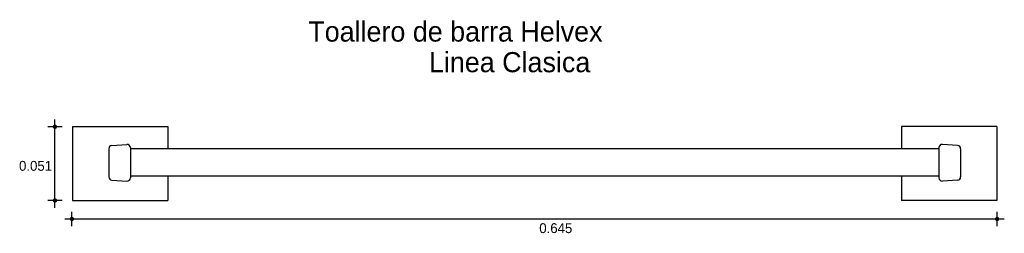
# Model space of a CAD drawing. Extents: x 2.202 to 2.889, y -0.586 to -0.438.
import ezdxf

# ---------------------------------------------------------------- set-up
doc = ezdxf.new("R2010")
doc.units = 0
doc.header["$MEASUREMENT"] = 0
for name, color, linetype in [('COTAS', 6, 'CONTINUOUS'), ('DIBUJO', 5, 'CONTINUOUS'), ('TEXTO', 4, 'CONTINUOUS')]:
    doc.layers.add(name, color=color, linetype=linetype)

msp = doc.modelspace()

# ---------------------------------------------------------------- linework, layer by layer
at = {"layer": 'COTAS'}
for p, q in [((2.22685, -0.56851), (2.22685, -0.5071)), ((2.23189, -0.51214), (2.22181, -0.51214)), ((2.23189, -0.56347), (2.22181, -0.56347)), ((2.2337, -0.57633), (2.88937, -0.57633)), ((2.23874, -0.58137), (2.23874, -0.57129)), ((2.88433, -0.58137), (2.88433, -0.57129))]:
    msp.add_line(p, q, dxfattribs=at)
at = {"layer": 'COTAS', "const_width": 0.00151}
for points in [[(2.22685, -0.51289, 1), (2.22685, -0.51138, 1)], [(2.22685, -0.56422, 1), (2.22685, -0.56271, 1)], [(2.23798, -0.57633, 1), (2.23949, -0.57633, 1)], [(2.88358, -0.57633, 1), (2.88509, -0.57633, 1)]]:
    msp.add_lwpolyline(points, format="xyb", close=True, dxfattribs=at)
at = {"layer": 'DIBUJO'}
for p, q in [((2.23915, -0.51203), (2.30561, -0.51203)), ((2.23915, -0.51203), (2.23915, -0.56353)), ((2.30561, -0.51203), (2.30561, -0.52733)), ((2.88415, -0.51203), (2.81769, -0.51203)), ((2.81769, -0.51203), (2.81769, -0.52733)), ((2.88415, -0.51203), (2.88415, -0.56353)), ((2.26444, -0.52751), (2.26444, -0.547)), ((2.26655, -0.52523), (2.27703, -0.52439)), ((2.2795, -0.52667), (2.2795, -0.54766)), ((2.2795, -0.52733), (2.84379, -0.52733)), ((2.84379, -0.52667), (2.84379, -0.54766)), ((2.85675, -0.52523), (2.84626, -0.52439)), ((2.85886, -0.52751), (2.85886, -0.547)), ((2.26658, -0.54928), (2.27707, -0.54995)), ((2.2795, -0.54628), (2.84379, -0.54628)), ((2.30561, -0.54628), (2.30561, -0.56353)), ((2.81769, -0.54628), (2.81769, -0.56353)), ((2.85671, -0.54928), (2.84623, -0.54995)), ((2.23915, -0.56353), (2.30561, -0.56353)), ((2.88415, -0.56353), (2.81769, -0.56353))]:
    msp.add_line(p, q, dxfattribs=at)
for centre, start, end in [((2.26673, -0.52751), 94.54957, 180), ((2.27722, -0.52667), 0, 94.54957), ((2.84608, -0.52667), 85.45043, 180), ((2.85657, -0.52751), 360, 85.45043), ((2.26673, -0.547), 180, 266.38507), ((2.27722, -0.54766), 266.38507, 0), ((2.84608, -0.54766), 180, 273.61493), ((2.85657, -0.547), 273.61493, 360)]:
    msp.add_arc(centre, 0.00229, start, end, dxfattribs=at)

# ---------------------------------------------------------------- texts
at = {"layer": 'COTAS'}
for s, p in [('0.051', (2.2018, -0.54277)), ('0.645', (2.56485, -0.58616))]:
    msp.add_text(s, height=0.006891, dxfattribs=at).set_placement(p)
at = {"layer": 'TEXTO'}
for s, p in [('Toallero de barra Helvex', (2.40367, -0.45282)), ('Linea Clasica', (2.48788, -0.47415))]:
    msp.add_text(s, height=0.0140213, dxfattribs=at).set_placement(p)

doc.saveas('drawing.dxf')
